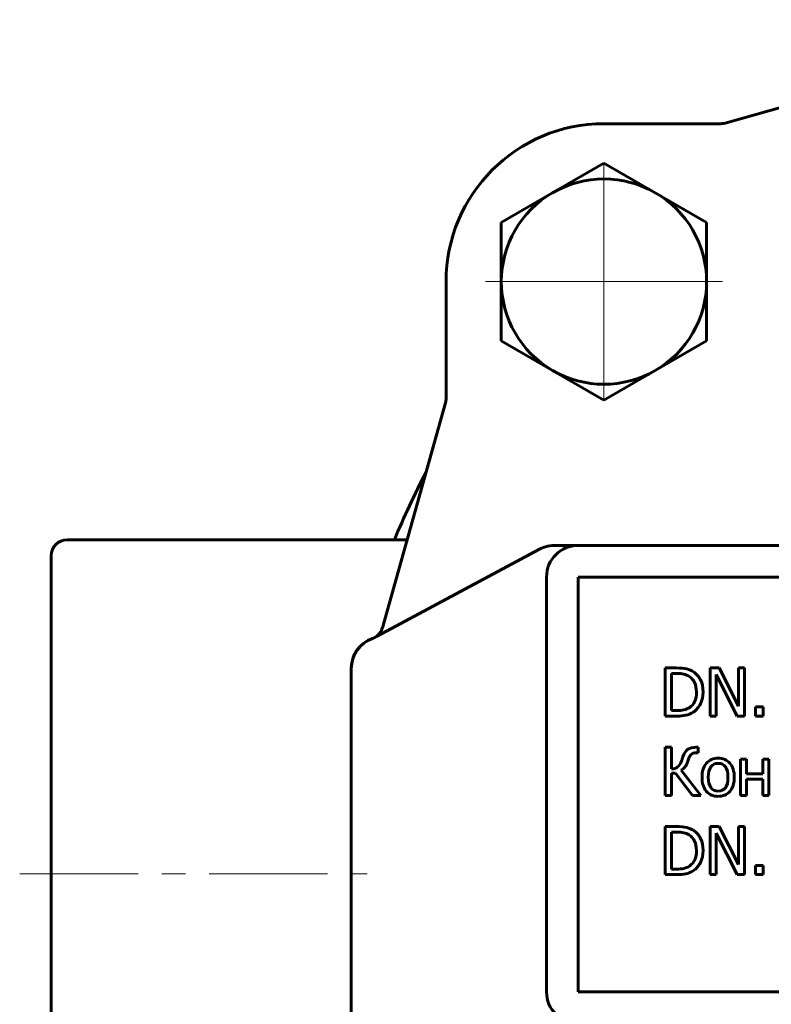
# Model space of a CAD drawing. Header units: millimetres. Extents: x 0 to 594, y 0 to 420.
# Tile 3 of 14: x 113 to 161, y 88 to 150. Entities that reach past the tile are written whole.
import ezdxf

# ---------------------------------------------------------------- set-up
doc = ezdxf.new("R2010")
doc.units = ezdxf.units.MM
doc.linetypes.add('K5LT_AXLED', pattern=[12, 7.5, -1.5, 1.5, -1.5])
doc.linetypes.add('K5LT_BASIC', pattern=[0])
doc.layers.add('Системный слой (1)', color=7, linetype='Continuous', true_color=0x6c6c6c)

# ---------------------------------------------------------------- blocks, each defined once
blk = doc.blocks.new('U33')
at = {"layer": 'Системный слой (1)', "color": 143, "linetype": 'K5LT_BASIC', "lineweight": 60, "true_color": 0x33acca}
for start, end in [(100.47568, 103.41201), (76.58799, 79.52432), (104.89395, 117.52249), (62.47751, 75.10605), (152.47751, 157.38955), (22.61045, 27.52249)]:
    blk.add_arc((187.478, 95.938), 55, start, end, dxfattribs=at)
blk = doc.blocks.new('U39')
at = {"layer": 'Системный слой (1)', "color": 143, "linetype": 'K5LT_BASIC', "lineweight": 60, "true_color": 0x33acca}
for start, end in [(109.45785, 134.28118), (139.84786, 180)]:
    blk.add_arc((135.978, 108.948), 2, start, end, dxfattribs=at)
blk = doc.blocks.new('U41')
at = {"layer": 'Системный слой (1)', "color": 30, "linetype": 'K5LT_AXLED', "lineweight": 18, "true_color": 0xff8000}
for q in [(149.978, 141.938), (141.478, 133.438), (158.478, 133.438), (149.978, 124.938)]:
    blk.add_line((149.978, 133.438), q, dxfattribs=at)

msp = doc.modelspace()

# ---------------------------------------------------------------- linework, layer by layer
at = {"layer": 'Системный слой (1)', "color": 143, "linetype": 'K5LT_BASIC', "lineweight": 60, "true_color": 0x33acca}
for p, q in [((171.909, 147.475), (157.645, 143.476)), ((157.375, 143.438), (149.978, 143.438)), ((146.728, 139.068), (149.978, 140.944)), ((149.978, 140.944), (153.228, 139.068)), ((143.478, 137.191), (146.728, 139.068)), ((153.228, 139.068), (156.478, 137.191)), ((143.478, 133.438), (143.478, 137.191)), ((156.478, 137.191), (156.478, 133.438)), ((139.978, 133.438), (139.978, 126.041)), ((143.478, 129.686), (143.478, 133.438)), ((156.478, 133.438), (156.478, 129.686)), ((146.728, 127.809), (143.478, 129.686)), ((156.478, 129.686), (153.228, 127.809)), ((149.978, 125.933), (146.728, 127.809)), ((153.228, 127.809), (149.978, 125.933)), ((139.94, 125.771), (135.945, 111.522)), ((137.505, 117.084), (115.978, 117.084)), ((148.34, 116.734), (146.841, 116.734)), ((174.682, 116.734), (148.34, 116.734)), ((114.978, 116.084), (114.978, 75.793)), ((136.198, 111.308), (145.898, 116.497)), ((146.34, 114.734), (146.34, 88.471)), ((226.615, 114.734), (148.34, 114.734)), ((148.34, 114.734), (148.34, 88.471)), ((136.198, 111.308), (135.578, 110.976)), ((135.651, 111.015), (135.578, 110.976)), ((135.945, 111.522), (135.941, 111.507)), ((136.198, 111.308), (136.133, 111.273)), ((133.978, 108.948), (133.978, 82.929)), ((153.854, 108.977), (153.854, 105.929)), ((154.548, 108.977), (153.854, 108.977)), ((154.259, 108.626), (154.568, 108.626)), ((154.259, 106.28), (154.259, 108.626)), ((156.697, 108.977), (156.697, 105.929)), ((157.272, 108.977), (156.697, 108.977)), ((157.075, 108.557), (158.423, 105.929)), ((157.075, 105.929), (157.075, 108.557)), ((158.5, 106.564), (157.272, 108.977)), ((158.5, 108.977), (158.5, 106.564)), ((158.878, 108.977), (158.5, 108.977)), ((158.878, 105.929), (158.878, 108.977)), ((154.568, 106.28), (154.259, 106.28)), ((159.574, 106.512), (159.574, 105.929)), ((160.063, 106.512), (159.574, 106.512)), ((160.063, 105.929), (160.063, 106.512)), ((153.854, 105.929), (154.555, 105.929)), ((156.697, 105.929), (157.075, 105.929)), ((158.423, 105.929), (158.878, 105.929)), ((159.574, 105.929), (160.063, 105.929)), ((154.259, 103.958), (153.854, 103.958)), ((153.854, 103.958), (153.854, 100.91)), ((154.259, 102.585), (154.259, 103.958)), ((155.948, 103.958), (155.822, 103.958)), ((155.847, 103.598), (155.948, 103.598)), ((155.948, 103.598), (155.948, 103.958)), ((158.626, 103.198), (158.626, 100.91)), ((159.011, 103.198), (158.626, 103.198)), ((159.011, 102.271), (159.011, 103.198)), ((160.429, 103.198), (160.044, 103.198)), ((160.044, 103.198), (160.044, 102.271)), ((160.429, 100.91), (160.429, 103.198)), ((154.259, 100.91), (154.259, 102.308)), ((154.259, 102.308), (154.513, 102.308)), ((154.513, 102.308), (155.593, 100.91)), ((156.109, 100.91), (154.871, 102.513)), ((160.044, 102.271), (159.011, 102.271)), ((159.011, 101.94), (160.044, 101.94)), ((159.011, 100.91), (159.011, 101.94)), ((160.044, 101.94), (160.044, 100.91)), ((153.854, 100.91), (154.259, 100.91)), ((155.593, 100.91), (156.109, 100.91)), ((158.626, 100.91), (159.011, 100.91)), ((160.044, 100.91), (160.429, 100.91)), ((154.548, 98.94), (153.854, 98.94)), ((153.854, 98.94), (153.854, 95.892)), ((154.259, 98.589), (154.568, 98.589)), ((154.259, 96.243), (154.259, 98.589)), ((157.272, 98.94), (156.697, 98.94)), ((156.697, 98.94), (156.697, 95.892)), ((157.075, 98.52), (158.423, 95.892)), ((157.075, 95.892), (157.075, 98.52)), ((158.5, 96.527), (157.272, 98.94)), ((158.5, 98.94), (158.5, 96.527)), ((158.878, 98.94), (158.5, 98.94)), ((158.878, 95.892), (158.878, 98.94)), ((154.568, 96.243), (154.259, 96.243)), ((159.574, 96.475), (159.574, 95.892)), ((160.063, 96.475), (159.574, 96.475)), ((160.063, 95.892), (160.063, 96.475)), ((153.854, 95.892), (154.555, 95.892)), ((156.697, 95.892), (157.075, 95.892)), ((158.423, 95.892), (158.878, 95.892)), ((159.574, 95.892), (160.063, 95.892)), ((148.34, 88.471), (226.615, 88.471))]:
    msp.add_line(p, q, dxfattribs=at)
at = {"layer": 'Системный слой (1)', "color": 30, "linetype": 'K5LT_AXLED', "lineweight": 18, "true_color": 0xff8000}
msp.add_line((112.978, 95.938), (134.978, 95.938), dxfattribs=at)
at = {"layer": 'Системный слой (1)', "color": 143, "linetype": 'K5LT_BASIC', "lineweight": 60, "true_color": 0x33acca}
for centre, radius, start, end in [((149.978, 133.438), 10, 90, 180), ((157.375, 144.438), 1, 270, 285.66211), ((149.978, 133.438), 6.5, 60, 120), ((149.978, 133.438), 6.5, 120, 180), ((149.978, 133.438), 6.5, 0, 60), ((149.978, 133.438), 6.5, 180, 240), ((149.978, 133.438), 6.5, 300, 0), ((149.978, 133.438), 6.5, 240, 300), ((138.978, 126.041), 1, 344.33789, 0), ((115.978, 116.084), 1, 90, 180), ((146.841, 114.734), 2, 106.29951, 118.14543), ((146.841, 114.734), 2, 90, 106.29942), ((148.34, 114.734), 2, 90, 180), ((134.978, 111.777), 1, 289.45785, 306.83302), ((134.978, 111.777), 1, 306.83302, 344.33789), ((135.978, 108.948), 2, 109.45785, 180), ((148.34, 88.471), 2, 180, 270)]:
    msp.add_arc(centre, radius, start, end, dxfattribs=at)
for points, knots in [([(134.581, 110.38), (134.53, 110.33), (134.483, 110.279), (134.398, 110.178), (134.363, 110.127), (134.322, 110.073), (134.319, 110.068), (134.278, 110.008), (134.244, 109.951), (134.182, 109.835), (134.154, 109.777), (134.128, 109.714), (134.127, 109.711), (134.121, 109.697), (134.117, 109.685), (134.108, 109.664), (134.104, 109.654), (134.098, 109.636), (134.094, 109.627), (134.089, 109.611), (134.086, 109.603), (134.081, 109.589), (134.079, 109.583), (134.075, 109.57), (134.073, 109.565), (134.07, 109.553), (134.068, 109.548), (134.065, 109.539), (134.065, 109.537), (134.064, 109.534)], [0, 0, 0, 0, 3.142364, 3.142364, 6.003697, 6.003697, 6.284728, 6.284728, 9.427091, 9.427091, 12.569455, 12.569455, 12.720058, 12.720058, 13.315555, 13.315555, 13.831483, 13.831483, 14.278472, 14.278472, 14.665736, 14.665736, 15.001253, 15.001253, 15.291939, 15.291939, 15.582625, 15.582625, 15.711819, 15.711819, 15.711819, 15.711819]), ([(134.385, 110.157), (134.364, 110.13), (134.344, 110.102), (134.298, 110.033), (134.272, 109.992), (134.206, 109.877), (134.168, 109.801), (134.103, 109.646), (134.075, 109.567), (134.05, 109.475), (134.047, 109.465), (134.038, 109.431), (134.032, 109.408), (134.023, 109.369), (134.02, 109.352), (134.014, 109.322), (134.011, 109.309), (134.007, 109.284), (134.004, 109.271), (134.001, 109.247), (133.999, 109.235), (133.994, 109.201), (133.991, 109.178), (133.984, 109.111), (133.981, 109.066), (133.979, 109.012), (133.978, 109.004), (133.978, 108.995)], [0, 0, 0, 0, 1.375752, 1.375752, 3.326587, 3.326587, 6.67674, 6.67674, 9.953408, 9.953408, 10.388453, 10.388453, 11.299851, 11.299851, 11.977461, 11.977461, 12.481253, 12.481253, 12.985045, 12.985045, 13.429559, 13.429559, 14.318587, 14.318587, 16.067007, 16.067007, 16.388377, 16.388377, 16.388377, 16.388377]), ([(155.64, 108.735), (155.524, 108.811), (155.385, 108.87), (155.059, 108.955), (154.834, 108.977), (154.548, 108.977)], [-0.1034505, -0.1034505, -0.1034505, -0.1034505, -0.0517252, -0.0517252, 0, 0, 0, 0]), ([(154.568, 108.626), (154.75, 108.626), (154.903, 108.612), (155.149, 108.554), (155.264, 108.508), (155.373, 108.443)], [-0.1264179, -0.1264179, -0.1264179, -0.1264179, -0.063209, -0.063209, 0, 0, 0, 0]), ([(156.257, 107.45), (156.257, 107.747), (156.203, 108.002), (155.987, 108.432), (155.836, 108.605), (155.64, 108.735)], [-0.1182085, -0.1182085, -0.1182085, -0.1182085, -0.0591043, -0.0591043, 0, 0, 0, 0]), ([(155.373, 108.443), (155.526, 108.349), (155.641, 108.22), (155.796, 107.889), (155.835, 107.689), (155.835, 107.455)], [-0.1142864, -0.1142864, -0.1142864, -0.1142864, -0.0571432, -0.0571432, 0, 0, 0, 0]), ([(155.835, 107.455), (155.835, 107.218), (155.799, 107.021), (155.658, 106.704), (155.552, 106.578), (155.41, 106.482)], [-0.1379205, -0.1379205, -0.1379205, -0.1379205, -0.0689602, -0.0689602, 0, 0, 0, 0]), ([(155.635, 106.173), (155.824, 106.299), (155.975, 106.473), (156.201, 106.921), (156.257, 107.172), (156.257, 107.45)], [-0.1393898, -0.1393898, -0.1393898, -0.1393898, -0.0696949, -0.0696949, 0, 0, 0, 0]), ([(154.555, 105.929), (154.802, 105.929), (155.005, 105.945), (155.323, 106.011), (155.48, 106.076), (155.635, 106.173)], [-0.07933053, -0.07933053, -0.07933053, -0.07933053, -0.03966526, -0.03966526, 0, 0, 0, 0]), ([(155.41, 106.482), (155.3, 106.405), (155.177, 106.352), (154.905, 106.294), (154.747, 106.28), (154.568, 106.28)], [-0.2300783, -0.2300783, -0.2300783, -0.2300783, -0.1150391, -0.1150391, 0, 0, 0, 0]), ([(155.822, 103.958), (155.597, 103.958), (155.421, 103.914), (155.167, 103.738), (155.062, 103.578), (154.98, 103.346)], [-0.1453519, -0.1453519, -0.1453519, -0.1453519, -0.0726759, -0.0726759, 0, 0, 0, 0]), ([(155.311, 103.131), (155.367, 103.312), (155.428, 103.435), (155.562, 103.565), (155.679, 103.598), (155.847, 103.598)], [-0.04726801, -0.04726801, -0.04726801, -0.04726801, -0.02363401, -0.02363401, 0, 0, 0, 0]), ([(154.867, 103.03), (154.809, 102.888), (154.733, 102.78), (154.545, 102.63), (154.419, 102.59), (154.259, 102.585)], [-0.0647623, -0.0647623, -0.0647623, -0.0647623, -0.03238115, -0.03238115, 0, 0, 0, 0]), ([(154.98, 103.346), (154.969, 103.306), (154.953, 103.259), (154.913, 103.149), (154.891, 103.091), (154.867, 103.03)], [-0.03224992, -0.03224992, -0.03224992, -0.03224992, -0.01612496, -0.01612496, 0, 0, 0, 0]), ([(154.871, 102.513), (154.97, 102.578), (155.054, 102.652), (155.193, 102.82), (155.255, 102.951), (155.311, 103.131)], [-0.1022459, -0.1022459, -0.1022459, -0.1022459, -0.051123, -0.051123, 0, 0, 0, 0]), ([(157.211, 103.262), (156.904, 103.262), (156.657, 103.156), (156.282, 102.733), (156.188, 102.436), (156.188, 102.054)], [-0.2358805, -0.2358805, -0.2358805, -0.2358805, -0.1179403, -0.1179403, 0, 0, 0, 0]), ([(156.586, 102.054), (156.586, 102.35), (156.64, 102.571), (156.857, 102.859), (157.011, 102.931), (157.211, 102.931)], [-0.1202797, -0.1202797, -0.1202797, -0.1202797, -0.0601398, -0.0601398, 0, 0, 0, 0]), ([(158.231, 102.054), (158.231, 102.438), (158.138, 102.735), (157.768, 103.156), (157.52, 103.262), (157.211, 103.262)], [-0.1535857, -0.1535857, -0.1535857, -0.1535857, -0.0767928, -0.0767928, 0, 0, 0, 0]), ([(157.211, 102.931), (157.41, 102.931), (157.563, 102.859), (157.779, 102.571), (157.833, 102.35), (157.833, 102.054)], [-0.1588055, -0.1588055, -0.1588055, -0.1588055, -0.0794027, -0.0794027, 0, 0, 0, 0]), ([(156.188, 102.054), (156.188, 101.682), (156.279, 101.388), (156.643, 100.954), (156.893, 100.846), (157.211, 100.846)], [-0.1459752, -0.1459752, -0.1459752, -0.1459752, -0.0729876, -0.0729876, 0, 0, 0, 0]), ([(157.211, 101.177), (157.011, 101.177), (156.857, 101.251), (156.64, 101.548), (156.586, 101.766), (156.586, 102.054)], [-0.1062565, -0.1062565, -0.1062565, -0.1062565, -0.0531282, -0.0531282, 0, 0, 0, 0]), ([(157.833, 102.054), (157.833, 101.761), (157.779, 101.541), (157.561, 101.25), (157.408, 101.177), (157.211, 101.177)], [-0.09124758, -0.09124758, -0.09124758, -0.09124758, -0.04562379, -0.04562379, 0, 0, 0, 0]), ([(157.211, 100.846), (157.52, 100.846), (157.768, 100.951), (158.138, 101.371), (158.231, 101.669), (158.231, 102.054)], [-0.2441071, -0.2441071, -0.2441071, -0.2441071, -0.1220535, -0.1220535, 0, 0, 0, 0]), ([(155.64, 98.698), (155.524, 98.774), (155.385, 98.833), (155.059, 98.919), (154.834, 98.94), (154.548, 98.94)], [-0.1034505, -0.1034505, -0.1034505, -0.1034505, -0.0517252, -0.0517252, 0, 0, 0, 0]), ([(154.568, 98.589), (154.75, 98.589), (154.903, 98.575), (155.149, 98.517), (155.264, 98.471), (155.373, 98.406)], [-0.1264179, -0.1264179, -0.1264179, -0.1264179, -0.063209, -0.063209, 0, 0, 0, 0]), ([(156.257, 97.413), (156.257, 97.71), (156.203, 97.966), (155.987, 98.395), (155.836, 98.568), (155.64, 98.698)], [-0.1182085, -0.1182085, -0.1182085, -0.1182085, -0.0591043, -0.0591043, 0, 0, 0, 0]), ([(155.373, 98.406), (155.526, 98.313), (155.641, 98.183), (155.796, 97.852), (155.835, 97.652), (155.835, 97.418)], [-0.1142864, -0.1142864, -0.1142864, -0.1142864, -0.0571432, -0.0571432, 0, 0, 0, 0]), ([(155.835, 97.418), (155.835, 97.181), (155.799, 96.984), (155.658, 96.668), (155.552, 96.541), (155.41, 96.445)], [-0.1379205, -0.1379205, -0.1379205, -0.1379205, -0.0689602, -0.0689602, 0, 0, 0, 0]), ([(155.635, 96.136), (155.824, 96.262), (155.975, 96.436), (156.201, 96.884), (156.257, 97.135), (156.257, 97.413)], [-0.1393898, -0.1393898, -0.1393898, -0.1393898, -0.0696949, -0.0696949, 0, 0, 0, 0]), ([(154.555, 95.892), (154.802, 95.892), (155.005, 95.908), (155.323, 95.974), (155.48, 96.039), (155.635, 96.136)], [-0.07933053, -0.07933053, -0.07933053, -0.07933053, -0.03966526, -0.03966526, 0, 0, 0, 0]), ([(155.41, 96.445), (155.3, 96.368), (155.177, 96.315), (154.905, 96.257), (154.747, 96.243), (154.568, 96.243)], [-0.2300783, -0.2300783, -0.2300783, -0.2300783, -0.1150391, -0.1150391, 0, 0, 0, 0])]:
    msp.add_open_spline(points, degree=3, knots=knots, dxfattribs=at)

# ---------------------------------------------------------------- block references
at = {"layer": 'Системный слой (1)'}
for name in ['U33', 'U41', 'U39']:
    msp.add_blockref(name, (0, 0), dxfattribs=at)

doc.saveas('drawing.dxf')
